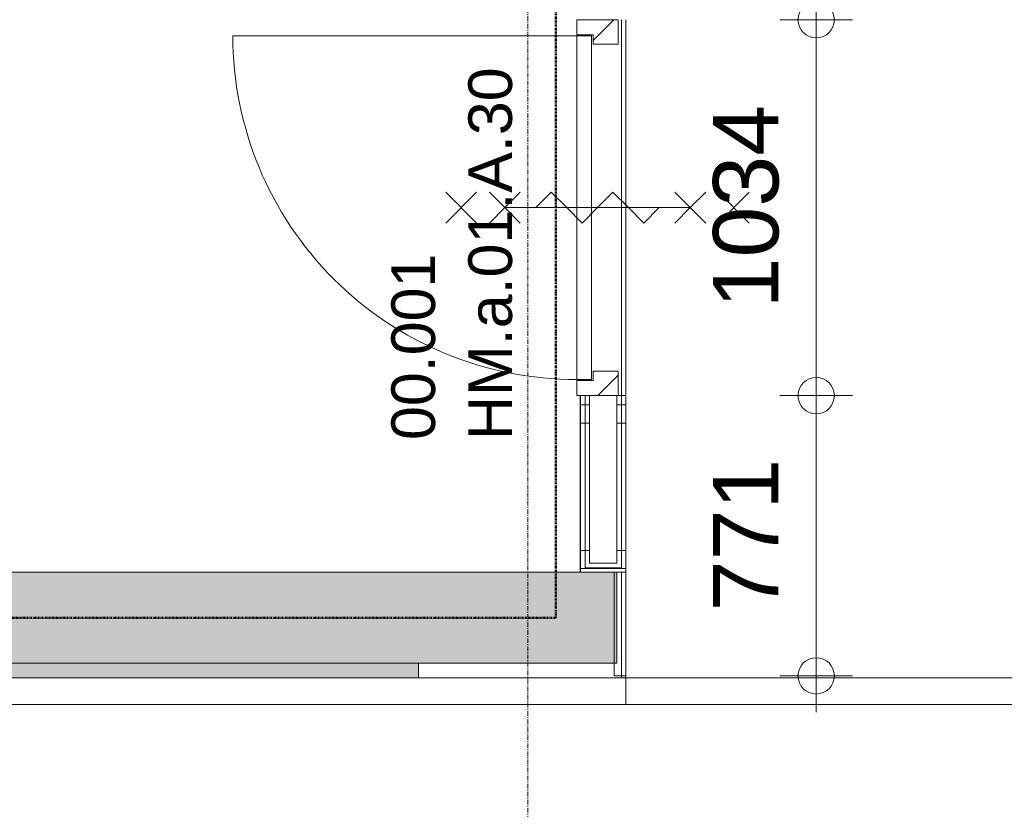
# Model space of a CAD drawing. Header units: millimetres. Extents: x 522 to 75900, y -25803 to 58941.
# Tile 12 of 134: x 17603 to 20311, y 20273 to 22445. Entities that reach past the tile are written whole.
import ezdxf

# ---------------------------------------------------------------- set-up
doc = ezdxf.new("R2010")
doc.units = ezdxf.units.MM
for name, pattern in [('BE_Brand', [10, 5, -2, 1, -2]), ('Dash', [6.349999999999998, 3.174999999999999, -3.174999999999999]), ('Dot', [4.7625, 0, -4.7625]), ('Grid Line', [22.224999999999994, 12.7, -3.174999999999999, 3.174999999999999, -3.174999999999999])]:
    doc.linetypes.add(name, pattern=pattern)
for name, color, linetype, lineweight in [('00_Algemeen', 7, 'Dot', 9), ('00_Algemeen-100', 7, 'Continuous', 9), ('22_Metselwerk', 7, 'Continuous', 9), ('30_Kozijnen-ramen-deuren', 7, 'Continuous', 9), ('42_Dekvloeren en vloersystemen', 7, 'Continuous', 9), ('42_Dekvloeren en vloersystemen_HATCH', 7, 'Continuous', 9)]:
    doc.layers.add(name, color=color, linetype=linetype, lineweight=lineweight)
doc.styles.add('Arial', font='arial.ttf', dxfattribs={"height": 179.9999999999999})
doc.styles.add('Arial_4', font='arial.ttf', dxfattribs={"height": 119.9999999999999})
doc.dimstyles.new('1_8mm_continuous_mm_zwart_1', dxfattribs={"dimscale": 304.8, "dimtxt": 183.6466919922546, "dimasz": 0.3280839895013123, "dimexe": 0.3280839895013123, "dimexo": 0.0625, "dimgap": 0.1640419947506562, "dimtad": 1, "dimdec": 0, "dimzin": 0, "dimdsep": 46, "dimtxsty": 'Arial', "dimblk1": 'DOTBLANK', "dimblk2": 'DOTBLANK', "dimsah": 1, "dimcen": 0.09, "dimdle": 0.3280839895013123, "dimazin": 0, "dimtfac": 1, "dimtdec": 4, "dimtix": 1, "dimtmove": 2, "dimatfit": 3, "dimfxl": 0.3280839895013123, "dimfxlon": 1, "dimtvp": 1, "dimtolj": 1, "dimtzin": 0, "dimarcsym": 2})
doc.dimstyles.new('1_8mm_continuous_mm_zwart_3', dxfattribs={"dimscale": 304.8, "dimtxt": 183.6466919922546, "dimasz": 0.3280839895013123, "dimexe": 0.3280839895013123, "dimexo": 0.0625, "dimgap": 0.1640419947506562, "dimtad": 1, "dimdec": 0, "dimzin": 0, "dimdsep": 46, "dimtxsty": 'Arial', "dimblk1": 'DOTBLANK', "dimblk2": 'DOTBLANK', "dimsah": 1, "dimcen": 0.09, "dimdle": 0.3280839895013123, "dimazin": 0, "dimtfac": 1, "dimtdec": 4, "dimtix": 1, "dimtmove": 0, "dimatfit": 3, "dimfxl": 0.3280839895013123, "dimfxlon": 1, "dimtvp": 1, "dimtolj": 1, "dimtzin": 0, "dimarcsym": 2})
pattern_1 = [(0, (19145, 21484.916), (0, 500), []), (0, (19145, 21434.916), (0, 500), []), (0, (19145, 21384.916), (0, 500), []), (0, (19145, 21334.916), (0, 500), [])]

# ---------------------------------------------------------------- blocks, each defined once
blk = doc.blocks.new('FRA_R12_AWT_CON_Betonwerk_R20_rvt-1-100 - Plattegrond - Begane grond')
at = {"layer": '22_Metselwerk', "true_color": 0xc0c0c0}
blk.add_hatch(color=9, dxfattribs=at).paths.add_polyline_path([(10155.00000000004, 20674.99999999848), (19244.99999999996, 20674.99999999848), (19244.99999999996, 20924.99999999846), (10155.00000000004, 20924.99999999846)], flags=0)
at = {"layer": '42_Dekvloeren en vloersystemen_HATCH', "lineweight": 5, "true_color": 0xf5f5f5}
for points in [[(18580.1142857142, 20634.99999999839), (18599.99999999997, 20634.99999999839), (18599.99999999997, 20674.99999999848), (10400.00000000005, 20674.99999999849), (10400.00000000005, 20634.99999999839), (18120.00000000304, 20634.99999999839)], [(18599.99999999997, 20634.99999999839), (18699.99999999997, 20634.99999999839), (18699.99999999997, 20674.99999999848), (18599.99999999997, 20674.99999999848)]]:
    blk.add_hatch(color=7, dxfattribs=at).paths.add_polyline_path(points, flags=0)
at = {"layer": '22_Metselwerk', "lineweight": 13}
for p, q in [((17920.00000000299, 20924.99999999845), (14774.99999999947, 20924.99999999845)), ((17920.00000000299, 20924.83188152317), (17920.00000000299, 20924.99999999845)), ((18120.00000000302, 20924.83188152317), (17920.00000000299, 20924.83188152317)), ((19244.99999999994, 20924.99999999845), (18120.00000000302, 20924.99999999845)), ((18120.00000000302, 20924.99999999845), (18120.00000000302, 20924.83188152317)), ((19244.99999999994, 20674.99999999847), (19244.99999999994, 20924.99999999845)), ((10155.00000000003, 20674.99999999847), (19244.99999999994, 20674.99999999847))]:
    blk.add_line(p, q, dxfattribs=at)
at = {"layer": '42_Dekvloeren en vloersystemen', "lineweight": 13}
blk.add_line((18699.99999999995, 20674.99999999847), (18699.99999999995, 20634.99999999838), dxfattribs=at)
blk = doc.blocks.new('32_HM_a - 01_A_30_1034x2400-10229484-100 - Plattegrond - Begane grond')
at = {"layer": '00_Algemeen', "linetype": 'Continuous', "true_color": 0xc0c0c0}
h = blk.add_hatch(dxfattribs=at)
h.set_pattern_fill('FP_102', color=9, style=0, pattern_type=2)
h.set_pattern_definition([(315, (-21927.986, 19196), (70.71067811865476, 70.71067811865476), [])])
h.paths.add_polyline_path([(-517.1541540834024, 61.00000000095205), (-517.1541540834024, -52.99999999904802), (-450.1541540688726, -52.99999999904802), (-450.1541540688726, 16.00000000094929), (-475.1541540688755, 16.00000000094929), (-475.1541540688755, 61.00000000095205)], flags=0)
h.paths.add_polyline_path([(449.8458459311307, 16.00000000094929), (449.8458459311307, -52.99999999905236), (516.845845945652, -52.99999999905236), (516.845845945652, 61.00000000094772), (474.845845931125, 61.00000000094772), (474.845845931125, 16.00000000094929)], flags=0)
at = {"layer": '00_Algemeen', "linetype": 'Continuous'}
for p, q in [((42.27225280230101, 336.5735931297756), (-42.58056094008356, 421.42640687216)), ((-42.58056094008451, 336.5735931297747), (42.27225280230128, 421.4264068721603)), ((-0.1541540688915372, 259.0000000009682), (-42.58056094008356, 301.4264068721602)), ((-0.1541540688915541, 259.0000000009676), (42.27225280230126, 301.4264068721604)), ((-42.58056094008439, 216.5735931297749), (-0.1541540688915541, 259.0000000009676)), ((42.27225280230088, 216.5735931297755), (-0.1541540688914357, 259.0000000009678)), ((-0.1541540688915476, 259.0000000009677), (-0.1541540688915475, -250.9999999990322)), ((42.27225280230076, 131.2792206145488), (-0.154154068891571, 173.7056274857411)), ((-0.1541540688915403, 88.85281374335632), (42.27225280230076, 131.2792206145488)), ((-42.58056094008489, 46.42640687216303), (-0.1541540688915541, 88.8528137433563)), ((-0.1541540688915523, 4.000000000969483), (-42.58056094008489, 46.42640687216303)), ((42.27225280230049, -38.4264068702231), (-0.1541540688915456, 4.000000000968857)), ((-0.154154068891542, -80.85281374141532), (42.27225280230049, -38.4264068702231)), ((-42.58056094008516, -123.2792206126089), (-0.1541540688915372, -80.85281374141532)), ((-0.1541540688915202, -165.7056274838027), (-42.58056094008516, -123.2792206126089)), ((-42.58056094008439, -208.5735931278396), (-0.1541540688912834, -250.9999999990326)), ((42.27225280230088, -208.5735931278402), (-0.1541540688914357, -250.9999999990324)), ((-0.1541540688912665, -250.9999999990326), (-42.58056094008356, -293.4264068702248)), ((-0.1541540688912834, -250.9999999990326), (42.27225280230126, -293.4264068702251)), ((42.27225280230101, -328.5735931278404), (-42.58056094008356, -413.4264068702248)), ((-42.58056094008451, -328.5735931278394), (42.27225280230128, -413.426406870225))]:
    blk.add_line(p, q, dxfattribs=at)
at = {"layer": '30_Kozijnen-ramen-deuren'}
for p, q in [((-517.1541540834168, 61.00000000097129), (-517.1541540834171, -52.99999999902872)), ((-475.1541540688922, 61.00000000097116), (-517.1541540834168, 61.00000000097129)), ((-475.1541540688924, 16.00000000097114), (-475.1541540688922, 61.00000000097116)), ((516.8458459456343, 61.00000000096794), (474.8458459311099, 61.00000000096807)), ((474.8458459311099, 61.00000000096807), (474.8458459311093, 16.00000000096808)), ((516.845845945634, -52.99999999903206), (516.8458459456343, 61.00000000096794)), ((-450.1541540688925, 16.00000000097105), (-475.1541540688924, 16.00000000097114)), ((-450.1541540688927, -52.99999999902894), (-450.1541540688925, 16.00000000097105)), ((474.8458459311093, 16.00000000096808), (449.8458459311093, 16.00000000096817)), ((449.8458459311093, 16.00000000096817), (449.8458459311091, -52.99999999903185)), ((-517.1541540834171, -52.99999999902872), (-450.1541540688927, -52.99999999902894)), ((449.8458459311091, -52.99999999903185), (516.845845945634, -52.99999999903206))]:
    blk.add_line(p, q, dxfattribs=at)
blk = doc.blocks.new('32_DO_deurblad_HT_vlak - standaard-8608923-100 - Plattegrond - Begane grond')
at = {"layer": '30_Kozijnen-ramen-deuren', "lineweight": 18}
for p, q in [((-407.2923568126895, 0), (-407.2923568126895, 39.99999999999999)), ((-407.2923568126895, 39.99999999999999), (538.7076431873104, 39.99999999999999)), ((538.7076431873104, 39.99999999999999), (538.7076431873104, 0)), ((538.7076431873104, 0), (-407.2923568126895, 0))]:
    blk.add_line(p, q, dxfattribs=at)
at = {"layer": '30_Kozijnen-ramen-deuren', "linetype": 'Dash'}
blk.add_line((516.9327071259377, 40.00000000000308), (524.9974982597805, 40.00000000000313), dxfattribs=at)
at = {"layer": '30_Kozijnen-ramen-deuren'}
for p, q in [((-407.2923568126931, -946.000000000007), (-407.2923568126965, 2.571809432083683e-12)), ((516.9327071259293, 3.08208136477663e-12), (524.9974982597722, 3.136769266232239e-12))]:
    blk.add_line(p, q, dxfattribs=at)
blk.add_arc((-407.2923568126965, 2.618338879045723e-12), 946.0000000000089, 269.9999999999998, 6.361109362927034e-14, dxfattribs=at)
blk = doc.blocks.new('DIMBLOCK384-100 - Plattegrond - Begane grond')
at = {"layer": '00_Algemeen-100', "transparency": 16777216}
for p, q in [((19693.26602012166, 23929.83188152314), (19893.26602012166, 23929.83188152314)), ((19793.26602012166, 23929.83188152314), (19693.26602012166, 23929.83188152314)), ((19793.26602012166, 23929.83188152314), (19793.26602012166, 22444.83188152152)), ((19693.26602012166, 22444.83188152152), (19893.26602012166, 22444.83188152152)), ((19793.26602012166, 22444.83188152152), (19693.26602012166, 22444.83188152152))]:
    blk.add_line(p, q, dxfattribs=at)
for centre in [(19793.26602012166, 23929.83188152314), (19793.26602012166, 22444.83188152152)]:
    blk.add_circle(centre, 50, dxfattribs=at)
at = {"layer": '00_Algemeen-100', "color": 0, "transparency": 16777216, "insert": (19948.61593252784, 22910.44917667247), "char_height": 180, "width": 664.518491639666, "attachment_point": 1, "rotation": 90, "line_spacing_factor": 0.9417779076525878, "style": 'Arial'}
blk.add_mtext('1485', dxfattribs=at)
blk = doc.blocks.new('_DotBlank')
at = {"color": 0, "linetype": 'ByBlock', "lineweight": -2}
blk.add_line((-0.5, 0), (-1, 0), dxfattribs=at)
blk.add_circle((0, 0), 0.5, dxfattribs=at)
blk = doc.blocks.new('DIMBLOCK385-100 - Plattegrond - Begane grond')
at = {"layer": '00_Algemeen-100', "transparency": 16777216}
for p, q in [((19693.26602012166, 22444.83188152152), (19893.26602012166, 22444.83188152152)), ((19793.26602012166, 22444.83188152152), (19693.26602012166, 22444.83188152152)), ((19793.26602012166, 22444.83188152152), (19793.26602012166, 21410.83188152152)), ((19693.26602012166, 21410.83188152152), (19893.26602012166, 21410.83188152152)), ((19793.26602012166, 21410.83188152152), (19693.26602012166, 21410.83188152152))]:
    blk.add_line(p, q, dxfattribs=at)
for centre in [(19793.26602012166, 22444.83188152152), (19793.26602012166, 21410.83188152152)]:
    blk.add_circle(centre, 50, dxfattribs=at)
at = {"layer": '00_Algemeen-100', "color": 0, "transparency": 16777216, "insert": (19509.58467938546, 21650.94917667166), "char_height": 180, "width": 664.518491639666, "attachment_point": 1, "rotation": 90, "line_spacing_factor": 0.9417779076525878, "style": 'Arial'}
blk.add_mtext('1034', dxfattribs=at)
blk = doc.blocks.new('DIMBLOCK386-100 - Plattegrond - Begane grond')
at = {"layer": '00_Algemeen-100', "transparency": 16777216}
for p, q in [((19693.26602012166, 21410.83188152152), (19893.26602012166, 21410.83188152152)), ((19793.26602012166, 21410.83188152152), (19693.26602012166, 21410.83188152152)), ((19793.26602012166, 21410.83188152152), (19793.26602012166, 20539.99999999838)), ((19693.26602012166, 20639.99999999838), (19893.26602012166, 20639.99999999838)), ((19793.26602012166, 20639.99999999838), (19693.26602012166, 20639.99999999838))]:
    blk.add_line(p, q, dxfattribs=at)
for centre in [(19793.26602012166, 21410.83188152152), (19793.26602012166, 20639.99999999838)]:
    blk.add_circle(centre, 50, dxfattribs=at)
at = {"layer": '00_Algemeen-100', "color": 0, "transparency": 16777216, "insert": (19509.58467938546, 20817.75391212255), "char_height": 180, "width": 498.3888687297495, "attachment_point": 1, "rotation": 90, "line_spacing_factor": 0.9417779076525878, "style": 'Arial'}
blk.add_mtext('771', dxfattribs=at)

msp = doc.modelspace()

# ---------------------------------------------------------------- hatches: boundary and pattern name
at = {"layer": '22_Metselwerk', "true_color": 0x808080}
h = msp.add_hatch(dxfattribs=at)
h.set_pattern_fill('FP_387', color=8, angle=-90, style=0, pattern_type=2)
h.set_pattern_definition(pattern_1)
h.paths.add_polyline_path([(19245.00000000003, 20924.99999999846), (19257.49999999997, 20924.99999999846), (19257.49999999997, 20937.49999999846), (19157.49999999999, 20937.49999999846), (19157.49999999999, 21410.83188152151), (19144.99999999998, 21410.83188152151), (19144.99999999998, 20924.99999999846), (19169.99999999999, 20924.99999999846)], flags=0)
h = msp.add_hatch(dxfattribs=at)
h.set_pattern_fill('FP_387', color=8, angle=-90, style=0, pattern_type=2)
h.set_pattern_definition(pattern_1)
h.paths.add_polyline_path([(19244.99999999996, 20937.49999999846), (19244.99999999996, 20949.99999999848), (19169.99999999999, 20949.99999999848), (19169.99999999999, 21410.83188152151), (19157.49999999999, 21410.83188152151), (19157.49999999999, 20937.49999999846), (19169.99999999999, 20937.49999999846)], flags=0)
h = msp.add_hatch(dxfattribs=at)
h.set_pattern_fill('FP_387', color=8, angle=-90, style=0, pattern_type=2)
h.set_pattern_definition(pattern_1)
h.paths.add_polyline_path([(19257.49999999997, 20937.49999999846), (19257.50000000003, 21410.83188152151), (19245.00000000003, 21410.83188152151), (19245.00000000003, 20937.49999999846)], flags=0)
h = msp.add_hatch(dxfattribs=at)
h.set_pattern_fill('FP_387', color=8, angle=-90, style=0, pattern_type=2)
h.set_pattern_definition(pattern_1)
h.paths.add_polyline_path([(19269.99999999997, 20924.99999999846), (19269.99999999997, 21410.83188152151), (19257.50000000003, 21410.83188152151), (19257.49999999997, 20924.99999999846)], flags=0)

# ---------------------------------------------------------------- linework, layer by layer
at = {"layer": '00_Algemeen', "color": 16, "linetype": 'Grid Line', "true_color": 0x800000}
msp.add_line((18999.99999999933, 4083.966253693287), (18999.99999999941, 58340.97313386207), dxfattribs=at)
at = {"layer": '00_Algemeen', "color": 82, "linetype": 'BE_Brand', "lineweight": 50, "true_color": 0x46cc0d}
for p, q in [((19077.49999999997, 22571.91594076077), (19077.49999999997, 20799.99999999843)), ((19077.49999999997, 20799.99999999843), (10124.99999999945, 20799.99999999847))]:
    msp.add_line(p, q, dxfattribs=at)
at = {"layer": '22_Metselwerk'}
for p, q in [((19269.99999999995, 21410.8318815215), (19144.99999999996, 21410.8318815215)), ((19144.99999999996, 21410.8318815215), (19144.99999999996, 20924.99999999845)), ((19157.49999999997, 21410.8318815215), (19157.49999999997, 20937.49999999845)), ((19169.99999999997, 21410.8318815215), (19169.99999999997, 20949.99999999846)), ((19245.00000000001, 21410.8318815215), (19245.00000000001, 20949.99999999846)), ((19257.50000000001, 21410.8318815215), (19257.49999999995, 20937.49999999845)), ((19269.99999999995, 20639.99999999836), (19269.99999999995, 21410.8318815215)), ((19157.49999999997, 20937.49999999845), (19257.49999999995, 20937.49999999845)), ((19169.99999999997, 20949.99999999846), (19244.99999999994, 20949.99999999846)), ((19144.99999999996, 20924.99999999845), (19269.99999999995, 20924.99999999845)), ((19237.49999999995, 20924.99999999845), (19237.49999999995, 20639.99999999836)), ((19257.50000000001, 20924.99999999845), (19257.50000000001, 20639.99999999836)), ((19237.49999999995, 20639.99999999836), (19269.99999999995, 20639.99999999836))]:
    msp.add_line(p, q, dxfattribs=at)
at = {"layer": '42_Dekvloeren en vloersystemen', "color": 7, "true_color": 0xffffff}
for p, q in [((19257.50000001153, 22444.8318815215), (19257.50000001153, 21410.83188152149)), ((19269.99999999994, 21410.8318815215), (19269.99999999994, 22444.8318815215)), ((19143.99999999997, 22400.83188152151), (19143.99999999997, 22402.83188152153)), ((19143.99999999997, 21452.83188152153), (19143.99999999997, 21454.83188152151)), ((19143.99999999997, 20924.99999999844), (19143.99999999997, 21410.831881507)), ((17920.000000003, 20924.99999999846), (18120.00000000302, 20924.99999999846)), ((24794.99999985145, 20634.99999999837), (10124.99999999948, 20634.99999999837)), ((19257.50000001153, 20639.99999999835), (19257.50000001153, 20634.99999999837)), ((19269.99999999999, 20639.99999999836), (19269.99999999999, 20561.49999999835)), ((24794.99999985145, 20561.49999999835), (10124.99999999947, 20561.49999999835))]:
    msp.add_line(p, q, dxfattribs=at)

# ---------------------------------------------------------------- block references
at = {"lineweight": 5}
msp.add_blockref('FRA_R12_AWT_CON_Betonwerk_R20_rvt-1-100 - Plattegrond - Begane grond', (0, 0), dxfattribs=at)
at = {"layer": '30_Kozijnen-ramen-deuren'}
for name, p, rotation in [('32_HM_a - 01_A_30_1034x2400-10229484-100 - Plattegrond - Begane grond', (19195.99999999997, 21927.98603559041), 90), ('32_DO_deurblad_HT_vlak - standaard-8608923-100 - Plattegrond - Begane grond', (19134.99999999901, 21993.53952470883), 270)]:
    msp.add_blockref(name, p, dxfattribs=dict(at, rotation=rotation))

# ---------------------------------------------------------------- texts
at = {"layer": '00_Algemeen', "linetype": 'Continuous', "char_height": 119.9999999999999, "attachment_point": 1, "rotation": 90, "style": 'Arial_4'}
for s, insert, width in [('HM.a.01.A.30', (18836.68450924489, 21288.75379322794), 1338.818124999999), ('00.001', (18625.01784257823, 21288.75379322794), 665.4006249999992)]:
    msp.add_mtext(s, dxfattribs=dict(at, insert=insert, width=width))

# ---------------------------------------------------------------- dimensions: what is measured, and where the dimension line sits
at = {"layer": '00_Algemeen', "linetype": 'Continuous'}
dim = msp.add_linear_dim(base=(19793.26602012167, 22444.83188152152), p1=(19693.26602012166, 23929.83188152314), p2=(19693.26602012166, 22444.83188152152), angle=89.99999999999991, dimstyle='1_8mm_continuous_mm_zwart_1', override={"dimpost": '<>', "dimfxl": 1485.000000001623}, dxfattribs=at)
dim.commit()
dim.dimension.update_dxf_attribs({"geometry": 'DIMBLOCK384-100 - Plattegrond - Begane grond', "text_midpoint": (20068.61593252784, 23242.70842249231), "dimtype": 160, "text_rotation": 89.99999999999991})
for base, p1, p2, override, picture, middle in [((19793.26602012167, 21410.83188152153), (19693.26602012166, 22444.83188152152), (19693.26602012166, 21410.83188152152), {"dimpost": '<>', "dimfxl": 1033.999999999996}, 'DIMBLOCK385-100 - Plattegrond - Begane grond', (19651.30149025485, 21927.83188152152)), ((19793.26602012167, 20639.99999999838), (19693.26602012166, 21410.83188152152), (19693.26602012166, 20639.99999999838), {"dimpost": '<>', "dimfxl": 770.8318815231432}, 'DIMBLOCK386-100 - Plattegrond - Begane grond', (19652.897670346, 21025.41594075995))]:
    dim = msp.add_linear_dim(base=base, p1=p1, p2=p2, angle=89.99999999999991, dimstyle='1_8mm_continuous_mm_zwart_3', override=override, dxfattribs=at)
    dim.commit()
    dim.dimension.update_dxf_attribs({"geometry": picture, "text_midpoint": middle})

doc.saveas('drawing.dxf')
